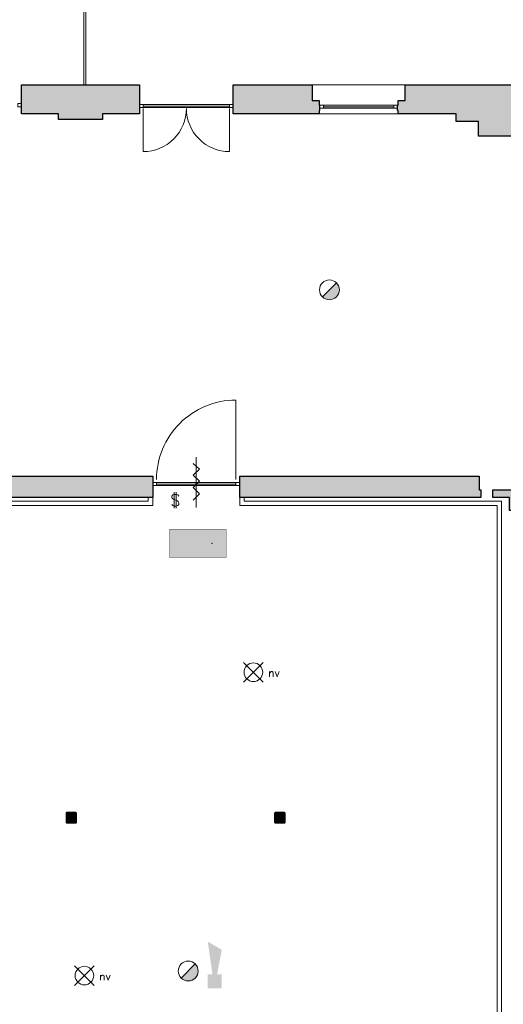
# Model space of a CAD drawing. Header units: millimetres. Extents: x -13022 to 1371524, y -38729 to 632593.
# Tile 41 of 256: x 670314 to 678000, y -27412 to -11752. Entities that reach past the tile are written whole.
import ezdxf

# ---------------------------------------------------------------- set-up
doc = ezdxf.new("R2010")
doc.units = ezdxf.units.MM
doc.header["$LTSCALE"] = 35
doc.set_wipeout_variables(frame=1)
doc.linetypes.add('DASHED', pattern=[200, 100, -100])
for name, color, linetype, lineweight in [('A OPMER', 10, 'Continuous', 50), ('Al65----_beveiliging-inst', 92, 'Continuous', 9), ('brandveiligheid voorzieningen', 10, 'Continuous', 9)]:
    doc.layers.add(name, color=color, linetype=linetype, lineweight=lineweight)
for name, color, linetype in [('LAYER102', 1, 'Continuous'), ('LAYER111', 7, 'Continuous'), ('LAYER22', 7, 'Continuous'), ('LAYER28', 7, 'Continuous'), ('LAYER30', 7, 'Continuous'), ('LAYER31', 7, 'Continuous')]:
    doc.layers.add(name, color=color, linetype=linetype)
doc.styles.add('Algemeen', font='simplex.shx', dxfattribs={"height": 2.5})
doc.styles.get("Standard").update_dxf_attribs({"font": 'simplex.shx'})
pattern_1 = [(45, (475378.7201, -17008.80355), (-0.2121320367, 0.2121320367), []), (45, (475378.7201, -17008.59142), (-0.2121320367, 0.2121320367), [])]

# ---------------------------------------------------------------- blocks, each defined once
blk = doc.blocks.new('Vluchtrichting rechtdoor of naar beneden')
at = {"layer": 'Al65----_beveiliging-inst', "linetype": 'Continuous', "true_color": 0xffffff}
h = blk.add_hatch(color=7, dxfattribs=at)
edge = h.paths.add_edge_path()
edge.add_arc((-2.1449, 5.962), 0.7575, 92.128042, 178.185477)
edge.add_arc((-2.1628, 5.9872), 0.7392, 180.090101, 191.562583)
edge.add_line((-2.887, 5.839), (-4.652, 5.839))
edge.add_line((-4.652, 5.839), (-5.698, 4.787))
edge.add_line((-5.698, 4.787), (-5.285, 4.372))
edge.add_line((-5.285, 4.372), (-4.41, 5.253))
edge.add_line((-4.41, 5.253), (-3.544, 5.253))
edge.add_line((-3.544, 5.253), (-5.527, 3.346))
edge.add_line((-5.527, 3.346), (-6.694, 3.346))
edge.add_line((-6.694, 3.346), (-6.694, 2.613))
edge.add_line((-6.694, 2.613), (-4.496, 2.613))
edge.add_line((-4.496, 2.613), (-4.136, 2.974))
edge.add_line((-4.136, 2.974), (-3.193, 2.026))
edge.add_line((-3.193, 2.026), (-3.193, 0.852))
edge.add_line((-3.193, 0.852), (-2.464, 0.852))
edge.add_line((-2.464, 0.852), (-2.464, 2.33))
edge.add_line((-2.464, 2.33), (-3.621, 3.493))
edge.add_line((-3.621, 3.493), (-3.192, 3.923))
edge.add_line((-3.192, 3.923), (-2.428, 3.154))
edge.add_line((-2.428, 3.154), (-2.033, 3.552))
edge.add_line((-2.033, 3.552), (-2.797, 4.321))
edge.add_line((-2.797, 4.321), (-2.317, 4.803))
edge.add_line((-2.317, 4.803), (-2.317, 5.267))
edge.add_line((-2.317, 5.267), (-2.173, 5.253))
edge.add_arc((-2.2013, 6.0112), 0.7587, 272.13837, 358.096609)
edge.add_arc((-2.2036, 5.9585), 0.7611, 2.072152, 87.692869)
for points in [[(1.1805, 2.889), (1.1805, 5.804), (0.5775, 5.804), (0.5775, 2.889), (-0.571, 2.889), (0.879, 1.421), (2.334, 2.889)], [(3.808, 1.106), (6.433, 1.106), (6.433, 6.344), (3.808, 6.344)]]:
    blk.add_hatch(color=7, dxfattribs=at).paths.add_polyline_path(points)
at = {"layer": 'Al65----_beveiliging-inst', "color": 7, "true_color": 0xffffff, "const_width": 0.05}
blk.add_lwpolyline([(-7.5, 0), (7.5, 0), (7.5, 7.5), (-7.5, 7.5)], close=True, dxfattribs=at)
at = {"layer": 'Al65----_beveiliging-inst', "color": 255}
blk.add_point((3.75, 3.75), dxfattribs=at)
at = {"layer": 'Al65----_beveiliging-inst', "color": 7, "true_color": 0xffffff}
blk.add_solid([(-7.5, 0), (7.5, 0), (-7.5, 7.5), (7.5, 7.5)], dxfattribs=at)
at = {"layer": 'Al65----_beveiliging-inst', "color": 92}
blk.add_solid([(-7.25, 0.25), (7.25, 0.25), (-7.25, 7.25), (7.25, 7.25)], dxfattribs=at)
blk = doc.blocks.new('Panieksluiting')
at = {"layer": 'brandveiligheid voorzieningen', "lineweight": 0, "style": 'Algemeen'}
blk.add_text('$', height=3.09, dxfattribs=at).set_placement((158.43, -91.61))
blk = doc.blocks.new('Brandmelder')
at = {"layer": 'brandveiligheid voorzieningen'}
blk.add_hatch(color=256, dxfattribs=at).paths.add_polyline_path([(76.62, -89.8, 0.198912), (75.85, -87.94), (72.13, -91.66, 0.668179)])
blk.add_line((72.13, -91.66), (75.85, -87.94), dxfattribs=at)
blk.add_circle((73.99, -89.8), 2.63, dxfattribs=at)
blk = doc.blocks.new('Noodverlichting')
at = {"layer": 'Al65----_beveiliging-inst', "color": 92}
for p, q in [((164, -62.36), (158.75, -57.12)), ((158.75, -62.36), (164, -57.12))]:
    blk.add_line(p, q, dxfattribs=at)
blk.add_circle((161.38, -59.74), 2.47, dxfattribs=at)
at = {"layer": 'Al65----_beveiliging-inst', "color": 7, "style": 'Algemeen'}
blk.add_text('nv', height=2.063, dxfattribs=at).set_placement((165.33, -60.96))
blk = doc.blocks.new('Signaalgever (akoestisch)')
at = {"layer": 'Al65----_beveiliging-inst', "color": 10, "linetype": 'Continuous'}
for points in [[(3.71, 0), (3.71, 3.71), (0, 0), (0, 3.71)], [(10.23, 0), (12.38, 3.71), (3.71, 1.24), (3.71, 2.48)]]:
    blk.add_solid(points, dxfattribs=at)

msp = doc.modelspace()

# ---------------------------------------------------------------- hatches: boundary and pattern name
at = {"layer": 'LAYER111', "linetype": 'Continuous', "lineweight": 5}
for points in [[(670344.22, -13251.147), (670344.22, -12789.147), (672218.22, -12789.147), (672218.22, -13251.147), (671630.22, -13251.147), (671630.22, -13339.991), (670930.22, -13339.991), (670930.22, -13251.147)], [(673708.22, -13251.147), (673708.22, -12789.147), (674961.22, -12789.147), (674961.22, -13036.147), (675071.22, -13036.147), (675071.22, -13111.147), (675081.22, -13111.147), (675081.22, -13199.147), (675071.22, -13199.147), (675071.22, -13251.147)], [(676331.22, -13251.147), (676331.22, -13199.147), (676321.22, -13199.147), (676321.22, -13111.147), (676331.22, -13111.147), (676331.22, -13036.147), (676441.22, -13036.147), (676441.22, -12789.147), (678266.22, -12789.147), (678266.22, -12889.147), (679746.158, -12889.147), (679746.158, -12999.147), (679636.158, -12999.147), (679636.158, -13251.147), (681109.22, -13251.147), (681109.22, -12999.147), (680999.22, -12999.147), (680999.22, -12889.147), (682479.158, -12889.147), (682479.158, -12999.147), (682369.158, -12999.147), (682369.158, -13251.147), (684478.72, -13251.147), (684478.72, -12999.147), (684368.72, -12999.147), (684368.72, -12889.147), (685848.658, -12889.147), (685848.658, -12999.147), (685738.658, -12999.147), (685738.658, -13251.147), (687211.72, -13251.147), (687211.72, -12999.147), (687101.72, -12999.147), (687101.72, -12889.147), (688581.72, -12889.147), (688581.72, -12999.147), (688471.658, -12999.147), (688471.658, -13251.147), (689553.72, -13251.147), (689553.72, -13406.147), (678029.658, -13406.147), (678029.658, -13251.147), (678376.22, -13251.147), (678376.22, -12999.147), (678266.22, -12999.147), (678266.22, -12789.147), (690617.72, -12789.147), (690617.72, -13606.147), (677604.72, -13606.147), (677604.72, -13370.147), (677253.345, -13370.147), (677253.345, -13251.147)], [(671066.22, -24517.616, -0.415590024), (671061.22, -24512.616), (671061.22, -24376.616, -0.413755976), (671066.22, -24371.616), (671202.22, -24371.616, -0.412389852), (671207.22, -24376.616), (671207.22, -24512.616, -0.413755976), (671202.22, -24517.616)], [(674381.22, -24517.616, -0.415590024), (674376.22, -24512.616), (674376.22, -24376.616, -0.413755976), (674381.22, -24371.616), (674517.22, -24371.616, -0.412389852), (674522.22, -24376.616), (674522.22, -24512.616, -0.413755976), (674517.22, -24517.616)]]:
    msp.add_hatch(color=254, dxfattribs=at).paths.add_polyline_path(points, flags=0)

# ---------------------------------------------------------------- linework, layer by layer
at = {"layer": 'LAYER22', "color": 7, "linetype": 'Continuous', "lineweight": 18}
for points in [[(676441.22, -12789.147), (674961.22, -12789.147)], [(675071.22, -13251.147), (676331.22, -13251.147)]]:
    msp.add_lwpolyline(points, dxfattribs=at)
at = {"layer": 'LAYER22', "color": 7, "linetype": 'DASHED', "lineweight": 18}
for points in [[(676441.22, -12789.147), (674961.22, -12789.147)], [(675071.22, -13251.147), (676331.22, -13251.147)]]:
    msp.add_lwpolyline(points, dxfattribs=at)
at = {"layer": 'LAYER28', "color": 7, "linetype": 'Continuous', "lineweight": 25}
for points in [[(670344.22, -13251.147), (670344.22, -12789.147), (672218.22, -12789.147), (672218.22, -13251.147), (671630.22, -13251.147), (671630.22, -13339.991), (670930.22, -13339.991), (670930.22, -13251.147)], [(673708.22, -13251.147), (673708.22, -12789.147), (674961.22, -12789.147), (674961.22, -13036.147), (675071.22, -13036.147), (675071.22, -13111.147), (675081.22, -13111.147), (675081.22, -13199.147), (675071.22, -13199.147), (675071.22, -13251.147)], [(676331.22, -13251.147), (676331.22, -13199.147), (676321.22, -13199.147), (676321.22, -13111.147), (676331.22, -13111.147), (676331.22, -13036.147), (676441.22, -13036.147), (676441.22, -12789.147), (706774.72, -12789.147), (706774.72, -13606.147), (677604.72, -13606.147), (677604.72, -13370.147), (677253.345, -13370.147), (677253.345, -13251.147)]]:
    msp.add_lwpolyline(points, close=True, dxfattribs=at)
for points in [[(671217.22, -24512.616), (671217.22, -24376.616, 0.414213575), (671202.22, -24361.616), (671066.22, -24361.616, 0.414213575), (671051.22, -24376.616), (671051.22, -24512.616, 0.414213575), (671066.22, -24527.616), (671202.22, -24527.616, 0.414213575), (671217.22, -24512.616)], [(671217.22, -24512.616), (671217.22, -24376.616, 0.414213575), (671202.22, -24361.616), (671066.22, -24361.616, 0.414213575), (671051.22, -24376.616), (671051.22, -24512.616, 0.414213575), (671066.22, -24527.616), (671202.22, -24527.616, 0.414213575), (671217.22, -24512.616)], [(674532.22, -24512.616), (674532.22, -24376.616, 0.414213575), (674517.22, -24361.616), (674381.22, -24361.616, 0.414213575), (674366.22, -24376.616), (674366.22, -24512.616, 0.414213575), (674381.22, -24527.616), (674517.22, -24527.616, 0.414213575), (674532.22, -24512.616)], [(674532.22, -24512.616), (674532.22, -24376.616, 0.414213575), (674517.22, -24361.616), (674381.22, -24361.616, 0.414213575), (674366.22, -24376.616), (674366.22, -24512.616, 0.414213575), (674381.22, -24527.616), (674517.22, -24527.616, 0.414213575), (674532.22, -24512.616)]]:
    msp.add_lwpolyline(points, format="xyb", close=True, dxfattribs=at)
at = {"layer": 'LAYER30', "color": 7, "linetype": 'Continuous', "lineweight": 18}
for points in [[(671333.292, -12789.147), (671333.292, -1789.147)], [(671363.292, -12789.147), (671363.292, -1789.147)], [(672278.22, -13101.147), (673648.22, -13101.147)], [(672278.22, -13126.147), (673648.22, -13126.147)], [(672278.22, -13151.147), (673648.22, -13151.147)], [(675141.22, -13111.147), (676261.22, -13111.147)], [(675141.22, -13136.147), (676261.22, -13136.147)], [(675141.22, -13161.147), (676261.22, -13161.147)], [(673119.22, -19512.147), (673119.22, -18712.147)], [(673069.22, -19392.147), (673169.22, -19292.147), (673069.22, -19192.147), (673169.22, -19092.147), (673069.22, -18997.147), (673169.22, -18902.147), (673069.22, -18812.147)], [(672487.72, -19112.147), (673750.72, -19112.147)], [(672487.72, -19137.147), (673750.72, -19137.147)], [(672487.72, -19162.147), (673750.72, -19162.147)]]:
    msp.add_lwpolyline(points, dxfattribs=at)
for points in [[(670284.22, -13086.147), (670344.22, -13086.147), (670344.22, -13136.147), (670284.22, -13136.147)], [(672218.22, -13101.147), (672278.22, -13101.147), (672278.22, -13151.147), (672218.22, -13151.147)], [(673648.22, -13101.147), (673708.22, -13101.147), (673708.22, -13151.147), (673648.22, -13151.147)], [(675081.22, -13111.147), (675141.22, -13111.147), (675141.22, -13161.147), (675081.22, -13161.147)], [(676261.22, -13111.147), (676321.22, -13111.147), (676321.22, -13161.147), (676261.22, -13161.147)], [(672427.72, -19162.147), (672487.72, -19162.147), (672487.72, -19112.147), (672427.72, -19112.147)], [(673750.72, -19162.147), (673810.72, -19162.147), (673810.72, -19112.147), (673750.72, -19112.147)]]:
    msp.add_lwpolyline(points, close=True, dxfattribs=at)
at = {"layer": 'LAYER31', "color": 7, "linetype": 'Continuous', "lineweight": 18}
for points in [[(672278.22, -13165.172), (672278.22, -13849.826, 0.41421361), (672962.876, -13165.172)], [(673648.22, -13165.172), (673648.22, -13849.826, -0.41421361), (672963.564, -13165.172)], [(673750.72, -19065.188), (673750.72, -17802.75, 0.41421361), (672488.283, -19065.188)]]:
    msp.add_lwpolyline(points, format="xyb", dxfattribs=at)

# ---------------------------------------------------------------- block references
at = {"ltscale": 0.1, "xscale": 60, "yscale": 60, "zscale": 60}
for p in [(664345.481, -18546.086), (661659.745, -23370.736)]:
    msp.add_blockref('Noodverlichting', p, dxfattribs=at)
at = {"ltscale": 0.1, "xscale": 60, "yscale": 60, "zscale": 60, "rotation": 90}
msp.add_blockref('Signaalgever (akoestisch)', (673526.177, -27157.803), dxfattribs=at)
at = {"layer": 'A OPMER', "ltscale": 0.1, "xscale": 60, "yscale": 60, "zscale": 60}
msp.add_blockref('Vluchtrichting rechtdoor of naar beneden', (673146.476, -20305.243), dxfattribs=at)
at = {"layer": 'Al65----_beveiliging-inst', "xscale": 60, "yscale": 60, "zscale": 60}
for name, p in [('Brandmelder', (670797.036, -10660.894)), ('Panieksluiting', (663202.094, -13990.135)), ('Brandmelder', (668553.013, -21494.03))]:
    msp.add_blockref(name, p, dxfattribs=at)

# ---------------------------------------------------------------- texts
at = {"layer": 'LAYER102', "color": 7, "linetype": 'Continuous', "lineweight": 0, "char_height": 162, "attachment_point": 7, "line_spacing_factor": 1.333333}
for s, insert in [('\\pi-1136.9;{\\fArial|b1|i0|c0|p34;\\H1.2346x;stadsverwarming\\H0.81x;\\P\\pi-880.14;\\fArial|b0|i0|c0|p34;technische ruimte\\P\\pi-442.25;>130 kW\\P\\pi-335.39;8,8 m2}', (733749.284, -15359.36)), ('\\pi-742.15;{\\fArial|b0|i0|c0|p34;verkeersruimte\\P\\pi-335.38;8,1 m2}', (727822.9, -14996.136)), ('\\pi-672.25;{\\fArial|b1|i0|c0|p34;\\H1.2346x;garderobe\\fArial|b0|i0|c0|p34;\\H0.81x;\\P\\pi-545.13;o.g. functie \\P\\pi-335.28;5,1 m2}', (726825.036, -21165.344)), ('\\pi-435.69;{\\fArial|b1|i0|c0|p34;\\H1.2346x;opslag\\fArial|b0|i0|c0|p34;\\H0.81x;\\P\\pi-545.13;o.g. functie \\P\\pi-327.66;1,3 m2}', (728705.013, -22090.69)), ('\\pi-435.69;{\\fArial|b1|i0|c0|p34;\\H1.2346x;opslag\\fArial|b0|i0|c0|p34;\\H0.81x;\\P\\pi-545.13;o.g. functie \\P\\pi-335.28;5,0 m2}', (726858.248, -23073.586))]:
    msp.add_mtext(s, dxfattribs=dict(at, insert=insert))

# ---------------------------------------------------------------- wipeouts: each hides what was drawn before it
at = {"linetype": 'Continuous', "lineweight": 0}
for points in [[(672357.72, -19349.147), (672427.72, -19349.147), (672427.72, -19479.147), (672357.72, -19409.147)], [(677970.658, -29331.147), (677900.658, -29261.147), (677900.658, -19479.081), (677970.658, -19409.081)]]:
    msp.add_wipeout(points, dxfattribs=at).dxf.layer = 'LAYER111'

# ---------------------------------------------------------------- next in the draw order: linework, layer by layer
at = {"layer": 'LAYER22', "color": 7, "linetype": 'Continuous', "lineweight": 18}
for points in [[(672357.72, -19409.147), (672357.72, -19349.147)], [(672357.72, -19349.147), (672427.72, -19349.147)], [(672427.72, -19349.147), (672427.72, -19479.147)], [(677970.658, -19409.081), (677970.658, -29331.147)], [(677900.658, -29261.147), (677900.658, -19479.081)]]:
    msp.add_lwpolyline(points, dxfattribs=at)

# ---------------------------------------------------------------- next in the draw order: texts
at = {"layer": 'LAYER102', "color": 7, "linetype": 'Continuous', "lineweight": 0, "insert": (819731.67, -22984.571), "char_height": 162, "attachment_point": 7, "line_spacing_factor": 1.333333}
msp.add_mtext('\\pi-984.13;{\\fArial|b1|i0|c0|p34;\\H1.2346x;educatieruimte\\fArial|b0|i0|c0|p34;\\H0.81x;\\P\\pi-1021;bijeenkomstfunctie +\\P\\pi-802.95;onderwijsfunctie\\P\\pi-401.47;47,1 m2}', dxfattribs=at)

# ---------------------------------------------------------------- next in the draw order: wipeouts: each hides what was drawn before it
at = {"linetype": 'Continuous', "lineweight": 0}
for points in [[(671066.22, -24527.616), (671058.72, -24525.606), (671053.236, -24520.116), (671051.22, -24512.616), (671051.22, -24376.616), (671053.236, -24369.116), (671058.72, -24363.626), (671066.22, -24361.616), (671202.22, -24361.616), (671209.72, -24363.626), (671215.204, -24369.116), (671217.22, -24376.616), (671217.22, -24512.616), (671215.204, -24520.116), (671209.72, -24525.606), (671202.22, -24527.616), (671134.22, -24527.616), (671134.22, -24517.616), (671202.22, -24517.616), (671205.751, -24516.152), (671207.22, -24512.616), (671207.22, -24376.616), (671205.751, -24373.08), (671202.22, -24371.616), (671066.22, -24371.616), (671062.689, -24373.08), (671061.22, -24376.616), (671061.22, -24512.616), (671062.689, -24516.152), (671066.22, -24517.616), (671134.22, -24517.616), (671134.22, -24527.616)], [(674381.22, -24527.616), (674373.72, -24525.606), (674368.236, -24520.116), (674366.22, -24512.616), (674366.22, -24376.616), (674368.236, -24369.116), (674373.72, -24363.626), (674381.22, -24361.616), (674517.22, -24361.616), (674524.72, -24363.626), (674530.204, -24369.116), (674532.22, -24376.616), (674532.22, -24512.616), (674530.204, -24520.116), (674524.72, -24525.606), (674517.22, -24527.616), (674449.22, -24527.616), (674449.22, -24517.616), (674517.22, -24517.616), (674520.751, -24516.152), (674522.22, -24512.616), (674522.22, -24376.616), (674520.751, -24373.08), (674517.22, -24371.616), (674381.22, -24371.616), (674377.689, -24373.08), (674376.22, -24376.616), (674376.22, -24512.616), (674377.689, -24516.152), (674381.22, -24517.616), (674449.22, -24517.616), (674449.22, -24527.616)]]:
    msp.add_wipeout(points, dxfattribs=at).dxf.layer = 'LAYER111'

# ---------------------------------------------------------------- next in the draw order: hatches: boundary and pattern name
at = {"layer": 'LAYER28', "linetype": 'Continuous', "lineweight": 13}
h = msp.add_hatch(dxfattribs=at)
h.set_pattern_fill('~A--FYV~', style=0, pattern_type=0)
h.set_pattern_definition(pattern_1)
h.paths.add_polyline_path([(671134.22, -24527.616), (671134.22, -24517.616), (671066.22, -24517.616, -0.414213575), (671061.22, -24512.616), (671061.22, -24376.616, -0.414213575), (671066.22, -24371.616), (671202.22, -24371.616, -0.414213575), (671207.22, -24376.616), (671207.22, -24512.616, -0.414213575), (671202.22, -24517.616), (671134.22, -24517.616), (671134.22, -24527.616), (671202.22, -24527.616, 0.414213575), (671217.22, -24512.616), (671217.22, -24376.616, 0.414213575), (671202.22, -24361.616), (671066.22, -24361.616, 0.414213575), (671051.22, -24376.616), (671051.22, -24512.616, 0.414213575), (671066.22, -24527.616)], flags=0)
h = msp.add_hatch(dxfattribs=at)
h.set_pattern_fill('~A--FYV~', style=0, pattern_type=0)
h.set_pattern_definition(pattern_1)
h.paths.add_polyline_path([(674449.22, -24527.616), (674449.22, -24517.616), (674381.22, -24517.616, -0.414213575), (674376.22, -24512.616), (674376.22, -24376.616, -0.414213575), (674381.22, -24371.616), (674517.22, -24371.616, -0.414213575), (674522.22, -24376.616), (674522.22, -24512.616, -0.414213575), (674517.22, -24517.616), (674449.22, -24517.616), (674449.22, -24527.616), (674517.22, -24527.616, 0.414213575), (674532.22, -24512.616), (674532.22, -24376.616, 0.414213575), (674517.22, -24361.616), (674381.22, -24361.616, 0.414213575), (674366.22, -24376.616), (674366.22, -24512.616, 0.414213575), (674381.22, -24527.616)], flags=0)

# ---------------------------------------------------------------- next in the draw order: linework, layer by layer
at = {"layer": 'LAYER28', "color": 7, "linetype": 'Continuous', "lineweight": 25}
for points in [[(671134.22, -24527.616), (671134.22, -24517.616), (671066.22, -24517.616, -0.414213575), (671061.22, -24512.616), (671061.22, -24376.616, -0.414213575), (671066.22, -24371.616), (671202.22, -24371.616, -0.414213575), (671207.22, -24376.616), (671207.22, -24512.616, -0.414213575), (671202.22, -24517.616), (671134.22, -24517.616), (671134.22, -24527.616), (671202.22, -24527.616, 0.414213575), (671217.22, -24512.616), (671217.22, -24376.616, 0.414213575), (671202.22, -24361.616), (671066.22, -24361.616, 0.414213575), (671051.22, -24376.616), (671051.22, -24512.616, 0.414213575), (671066.22, -24527.616)], [(674449.22, -24527.616), (674449.22, -24517.616), (674381.22, -24517.616, -0.414213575), (674376.22, -24512.616), (674376.22, -24376.616, -0.414213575), (674381.22, -24371.616), (674517.22, -24371.616, -0.414213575), (674522.22, -24376.616), (674522.22, -24512.616, -0.414213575), (674517.22, -24517.616), (674449.22, -24517.616), (674449.22, -24527.616), (674517.22, -24527.616, 0.414213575), (674532.22, -24512.616), (674532.22, -24376.616, 0.414213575), (674517.22, -24361.616), (674381.22, -24361.616, 0.414213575), (674366.22, -24376.616), (674366.22, -24512.616, 0.414213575), (674381.22, -24527.616)]]:
    msp.add_lwpolyline(points, format="xyb", close=True, dxfattribs=at)

# ---------------------------------------------------------------- next in the draw order: texts
at = {"layer": 'LAYER102', "color": 7, "linetype": 'Continuous', "lineweight": 0, "insert": (728449.75, -24772.113), "char_height": 162, "attachment_point": 7, "line_spacing_factor": 1.333333}
msp.add_mtext('\\pi-462.7;{\\fArial|b1|i0|c0|p34;\\H1.2346x;keuken\\fArial|b0|i0|c0|p34;\\H0.81x;\\P\\pi-545.13;o.g. functie \\P\\pi-338.54;4,6 m2}', dxfattribs=at)

# ---------------------------------------------------------------- next in the draw order: wipeouts: each hides what was drawn before it
at = {"linetype": 'Continuous', "lineweight": 0}
for points in [[(672357.72, -19409.147), (672427.72, -19479.147), (666274.845, -19479.147), (666204.845, -19409.147)], [(677970.658, -19409.085), (677900.658, -19479.085), (673810.72, -19479.085), (673880.72, -19409.085)]]:
    msp.add_wipeout(points, dxfattribs=at).dxf.layer = 'LAYER111'

# ---------------------------------------------------------------- next in the draw order: hatches: boundary and pattern name
at = {"layer": 'LAYER111', "linetype": 'Continuous', "lineweight": 5}
msp.add_hatch(color=254, dxfattribs=at).paths.add_polyline_path([(665526.744, -20276.01), (665952.952, -20276.01), (665952.952, -22075.812), (665526.762, -22075.812), (665526.783, -24152.147), (665526.783, -24622.147), (666204.845, -24622.147), (666204.845, -19349.147), (672427.658, -19349.163), (672427.72, -19012.147), (665996.72, -19012.147), (665996.72, -17853.147), (665526.72, -17853.147)])
msp.add_hatch(color=254, dxfattribs=at).paths.add_polyline_path([(678544.22, -19559.147), (678097.22, -19559.147), (678097.22, -19349.163), (677831.845, -19349.163), (677831.845, -19229.147), (678217.22, -19229.147), (678217.22, -19349.163), (678334.22, -19349.147), (678334.22, -19185.335), (678544.22, -19185.335)], flags=0)

# ---------------------------------------------------------------- next in the draw order: linework, layer by layer
at = {"layer": 'LAYER22', "color": 7, "linetype": 'Continuous', "lineweight": 18}
for points in [[(666204.845, -19409.147), (672357.72, -19409.147)], [(673880.72, -19409.085), (677970.658, -19409.085)], [(672427.72, -19479.147), (666274.845, -19479.147)], [(677900.658, -19479.085), (673810.72, -19479.085)]]:
    msp.add_lwpolyline(points, dxfattribs=at)
at = {"layer": 'LAYER22', "color": 7, "linetype": 'DASHED', "lineweight": 18}
for points in [[(666204.845, -19409.147), (672357.72, -19409.147)], [(672357.72, -19409.147), (672357.72, -19349.147)], [(672357.72, -19349.147), (672427.72, -19349.147)], [(672427.72, -19349.147), (672427.72, -19479.147)], [(677970.658, -19409.081), (677970.658, -29331.147)], [(672427.72, -19479.147), (666274.845, -19479.147)], [(677900.658, -29261.147), (677900.658, -19479.081)]]:
    msp.add_lwpolyline(points, dxfattribs=at)
at = {"layer": 'LAYER28', "color": 7, "linetype": 'Continuous', "lineweight": 25}
msp.add_lwpolyline([(665526.744, -20276.01), (665526.72, -17853.147), (665996.72, -17853.147), (665996.72, -19012.147), (672427.72, -19012.147), (672427.658, -19349.163), (666204.845, -19349.147), (666204.845, -24622.147), (665526.783, -24622.147)], dxfattribs=at)
msp.add_lwpolyline([(678544.22, -19559.147), (678097.22, -19559.147), (678097.22, -19349.163), (677831.845, -19349.163), (677831.845, -19229.147), (678217.22, -19229.147), (678217.22, -19349.163), (678334.22, -19349.147), (678334.22, -19185.335), (678544.22, -19185.335)], close=True, dxfattribs=at)

# ---------------------------------------------------------------- next in the draw order: wipeouts: each hides what was drawn before it
at = {"linetype": 'Continuous', "lineweight": 0}
msp.add_wipeout([(673880.72, -19409.085), (673810.72, -19479.085), (673810.72, -19349.147), (673880.72, -19349.147)], dxfattribs=at).dxf.layer = 'LAYER111'

# ---------------------------------------------------------------- next in the draw order: hatches: boundary and pattern name
at = {"layer": 'LAYER111', "linetype": 'Continuous', "lineweight": 5}
msp.add_hatch(color=254, dxfattribs=at).paths.add_polyline_path([(673810.72, -19349.147), (673810.72, -19012.147), (677616.345, -19012.147), (677616.345, -19229.163), (677642.658, -19229.163), (677642.595, -19349.147)], flags=0)

# ---------------------------------------------------------------- next in the draw order: linework, layer by layer
at = {"layer": 'LAYER22', "color": 7, "linetype": 'Continuous', "lineweight": 18}
for points in [[(673810.72, -19479.085), (673810.72, -19349.147)], [(673810.72, -19349.147), (673880.72, -19349.147)], [(673880.72, -19349.147), (673880.72, -19409.085)]]:
    msp.add_lwpolyline(points, dxfattribs=at)
at = {"layer": 'LAYER22', "color": 7, "linetype": 'DASHED', "lineweight": 18}
for points in [[(673810.72, -19479.085), (673810.72, -19349.147)], [(673810.72, -19349.147), (673880.72, -19349.147)], [(673880.72, -19349.147), (673880.72, -19409.085)], [(673880.72, -19409.085), (677970.658, -19409.085)], [(677900.658, -19479.085), (673810.72, -19479.085)]]:
    msp.add_lwpolyline(points, dxfattribs=at)
at = {"layer": 'LAYER28', "color": 7, "linetype": 'Continuous', "lineweight": 25}
msp.add_lwpolyline([(673810.72, -19349.147), (673810.72, -19012.147), (677616.345, -19012.147), (677616.345, -19229.163), (677642.658, -19229.163), (677642.595, -19349.147)], close=True, dxfattribs=at)

doc.saveas('drawing.dxf')
